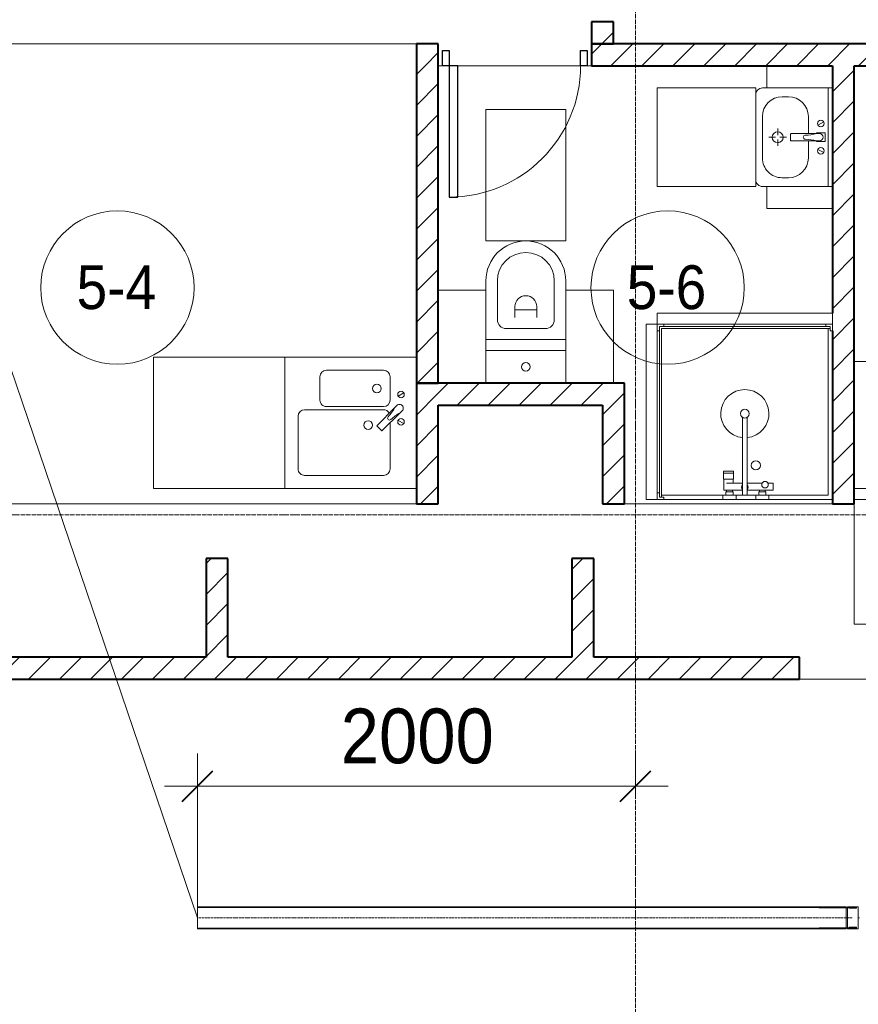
# Model space of a CAD drawing. Header units: millimetres. Extents: x 5617 to 107604, y 7718 to 206326.
# Tile 20 of 65: x 32580 to 36409, y 24065 to 28560. Entities that reach past the tile are written whole.
import ezdxf

# ---------------------------------------------------------------- set-up
doc = ezdxf.new("R2010")
doc.units = ezdxf.units.MM
for name, pattern in [('ADSK_Линия сетки', [25, 20, -2.5, 0, -2.5]), ('Линия сетки', [25, 20, -2.5, 0, -2.5]), ('Осевая', [14, 10, -2, 0, -2])]:
    doc.linetypes.add(name, pattern=pattern)
for name, color, linetype, lineweight in [('Двери', 7, 'Continuous', 18), ('Кабельные лотки', 7, 'Continuous', 18), ('Марки кабельных лотков', 7, 'Continuous', 20), ('Марки помещений', 7, 'Continuous', 20), ('Мебель', 7, 'Continuous', 18), ('Опуск', 7, 'Continuous', 18), ('Осевая линия', 7, 'Осевая', 18), ('Оси', 7, 'Continuous', 9), ('Перекрытия', 7, 'Continuous', 18), ('Размеры', 7, 'Continuous', 9), ('Размеры-100', 7, 'Continuous', 9), ('Сантехнические приборы', 7, 'Continuous', 18), ('Соединительные детали кабельных лотков', 7, 'Continuous', 18), ('Стены', 7, 'Continuous', 18), ('Стены разрез', 7, 'Continuous', 40), ('Электрооборудование', 7, 'Continuous', 18)]:
    doc.layers.add(name, color=color, linetype=linetype, lineweight=lineweight)
doc.styles.add('Arial', font='arial.ttf', dxfattribs={"width": 0.9, "height": 250})
doc.styles.add('Arial_3', font='arial.ttf', dxfattribs={"width": 0.9, "height": 200})
doc.dimstyles.new('Основной_2_5_мм', dxfattribs={"dimscale": 304.8, "dimtxt": 255.06485, "dimasz": 0.463911, "dimexe": 0.492126, "dimexo": 0.492126, "dimgap": 0.098425, "dimtad": 1, "dimdec": 0, "dimdsep": 46, "dimtxsty": 'Arial', "dimblk1": 'OBLIQUE', "dimblk2": 'OBLIQUE', "dimsah": 1, "dimcen": 0.09, "dimdle": 0.492126, "dimazin": 2, "dimtfac": 1, "dimtdec": 4, "dimtix": 1, "dimtmove": 0, "dimatfit": 3, "dimfxl": 1, "dimtvp": 1, "dimtolj": 1, "dimtzin": 0, "dimlwd": 20, "dimlwe": 20, "dimarcsym": 2})
pattern_1 = [(45, (0, 0), (-70.71068, 70.71068), [])]

# ---------------------------------------------------------------- blocks, each defined once
blk = doc.blocks.new('MR_Мойка - Кухонная мойка-2515860-МКСС_К4_L17_58_200_')
at = {"layer": 'Сантехнические приборы', "color": 253, "true_color": 0xaaaaaa}
for p, q in [((-300, 50), (-300, -550)), ((-300, 50), (-300, -550)), ((300, -550), (300, 50)), ((-136.7, -6.7), (-122.6, -33.3)), ((-79, -39), (-69.8, -48.2)), ((-45.7, -24.2), (-55, -14.9)), ((35.5, -105.4), (-45.7, -24.2)), ((2.7, -6.7), (-11.4, -33.3)), ((-104, -70), (-210, -70)), ((-69.8, -48.2), (11.4, -129.4)), ((210, -70), (0.1, -70)), ((-240, -100), (-240, -360)), ((-74, -360), (-74, -100)), ((-60, -100), (-60, -460)), ((15.7, -129.4), (35.5, -109.6)), ((240, -460), (240, -100)), ((-210, -390), (-104, -390)), ((-30, -490), (210, -490)), ((-300, -550), (300, -550))]:
    blk.add_line(p, q, dxfattribs=at)
for centre, radius, start, end in [((-129.7, -20), 15, 360, 180), ((-129.7, -20), 15, 180, 360), ((-67, -26.9), 17, 45, 225), ((136.3, 77.5), 208.5, 209.1823, 223.4054), ((-4.3, -20), 15, 360, 180), ((-4.3, -20), 15, 180, 360), ((-210, -100), 30, 90, 180), ((-104, -100), 30, 360, 90), ((-171.5, -230.2), 208.5, 46.5946, 60.8177), ((-30, -100), 30, 118.5511, 180), ((-21.7, -72.3), 9.19, 225, 45), ((210, -100), 30, 360, 90), ((-157, -130), 20, 360, 180), ((-157, -130), 20, 180, 360), ((13.5, -127.3), 3, 225, 315), ((13.5, -127.3), 3, 225, 315), ((33.3, -107.5), 3, 315, 45), ((33.3, -107.5), 3, 315, 45), ((10, -170), 20, 360, 180), ((10, -170), 20, 180, 360), ((-210, -360), 30, 180, 270), ((-104, -360), 30, 270, 360), ((-30, -460), 30, 180, 270), ((210, -460), 30, 270, 360)]:
    blk.add_arc(centre, radius, start, end, dxfattribs=at)
blk = doc.blocks.new('MR_Зона обслуживания - MR_Зона обслуживания-2638748-МКСС_К4_L17_58_200_')
at = {"layer": 'Мебель', "lineweight": 9}
for p, q in [((300, 0), (-300, 0)), ((-300, 0), (-300, -600)), ((300, -600), (300, 0)), ((-300, -600), (300, -600))]:
    blk.add_line(p, q, dxfattribs=at)
blk = doc.blocks.new('MR_Стиральная машина - Стиральная машина_600-2515858-МКСС_К4_L17_58_200_')
at = {"layer": 'Электрооборудование', "color": 253, "true_color": 0xaaaaaa}
for p, q in [((300, 0), (-300, 0)), ((-300, 0), (-300, -570)), ((300, -550), (300, 0)), ((0, -170), (-52, -200)), ((0, -230), (0, -170)), ((-52, -200), (0, -230)), ((0, -370), (0, -430)), ((52, -400), (0, -370)), ((0, -430), (52, -400)), ((-300, -570), (300, -570)), ((-200, -570), (-200, -600)), ((200, -600), (200, -570)), ((-200, -600), (200, -600))]:
    blk.add_line(p, q, dxfattribs=at)
for radius, start, end in [(170, 360, 180), (100, 315, 90), (100, 135, 270), (170, 180, 360)]:
    blk.add_arc((0, -300), radius, start, end, dxfattribs=at)
blk = doc.blocks.new('MR_Зона обслуживания - MR_Зона обслуживания-2638756-МКСС_К4_L17_58_200_')
at = {"layer": 'Мебель', "lineweight": 9}
for p, q in [((300, 0), (-300, 0)), ((-300, 0), (-300, -580)), ((-300, -580), (300, -580))]:
    blk.add_line(p, q, dxfattribs=at)
blk = doc.blocks.new('MR_Унитаз напольный - Санузел с ванной-V17-МКСС_К4_L17_58_200_')
at = {"layer": 'Сантехнические приборы', "color": 253, "true_color": 0xaaaaaa}
for p, q in [((-182.5, 200), (-182.5, 50)), ((182.5, 50), (182.5, 200)), ((-182.5, 50), (182.5, 50)), ((182.5, 50), (-182.5, 50)), ((-182.5, 50), (-182.5, 0)), ((182.5, 0), (182.5, 50)), ((-182.5, 0), (182.5, 0)), ((182.5, 0), (-182.5, 0)), ((-182.5, 0), (-182.5, -267.5)), ((182.5, -267.5), (182.5, 0)), ((-90, -50), (90, -50)), ((-130, -267.5), (-130, -90)), ((-50, -150), (-50, -100)), ((50, -100), (50, -150)), ((130, -90), (130, -267.5)), ((-50, -135), (50, -135))]:
    blk.add_line(p, q, dxfattribs=at)
for centre, radius, start, end in [((0, 125), 20, 0, 180), ((0, 125), 20, 180, 0), ((-90, -90), 40, 90, 180), ((90, -90), 40, 360, 90), ((0, -150), 50, 180, 0), ((0, -267.5), 182.5, 180, 360), ((0, -267.5), 130, 180, 0)]:
    blk.add_arc(centre, radius, start, end, dxfattribs=at)
blk = doc.blocks.new('MR_Зона обслуживания - MR_Зона обслуживания-2638726-МКСС_К4_L17_58_200_')
at = {"layer": 'Мебель', "lineweight": 9}
for p, q in [((182.5, 0), (-182.5, 0)), ((-182.5, 0), (-182.5, -600)), ((182.5, -600), (182.5, 0)), ((-182.5, -600), (182.5, -600))]:
    blk.add_line(p, q, dxfattribs=at)
blk = doc.blocks.new('MR_Зона обслуживания - MR_Зона обслуживания-V20-МКСС_К4_L17_58_200_')
at = {"layer": 'Мебель', "lineweight": 9}
blk.add_line((-108.75, -425), (108.75, -425), dxfattribs=at)
blk = doc.blocks.new('MR_Зона обслуживания - MR_Зона обслуживания-V19-МКСС_К4_L17_58_200_')
at = {"layer": 'Мебель', "lineweight": 9}
for p, q in [((-108.75, 0), (-108.75, -425)), ((-108.75, -425), (108.75, -425))]:
    blk.add_line(p, q, dxfattribs=at)
blk = doc.blocks.new('A_DOR_Door - Вн_3_Одинарная_700x2100-3043920-МКСС_К4_L17_58_200_')
at = {"layer": 'Двери', "color": 253, "lineweight": 30, "true_color": 0xaaaaaa}
for p, q in [((-330, 20), (-300, 20)), ((-330, -50), (-330, 20)), ((-300, 20), (-300, -50)), ((300, -50), (300, 20)), ((300, 20), (330, 20)), ((330, 20), (330, -50)), ((-300, -50), (-330, -50)), ((-300, -50), (-300, -650)), ((-260, -50), (-300, -50)), ((-300, -50), (-300, -650)), ((-260, -650), (-260, -50)), ((330, -50), (300, -50)), ((-300, -650), (-260, -650))]:
    blk.add_line(p, q, dxfattribs=at)
at = {"layer": 'Двери', "color": 254, "lineweight": 9, "true_color": 0xd4d4d4}
blk.add_arc((-300, -50), 600, 270, 0, dxfattribs=at)
blk = doc.blocks.new('MR_Душевой поддон - Санузел с душем_800х800-2638775-МКСС_К4_L17_58_200_')
at = {"layer": 'Сантехнические приборы', "color": 253, "true_color": 0xaaaaaa}
for p, q in [((0, 770), (10, 770)), ((10, 770), (10, 790)), ((10, 790), (30, 790)), ((790, 790), (10, 790)), ((10, 790), (10, 10)), ((20, 10), (20, 780)), ((20, 780), (790, 780)), ((30, 790), (30, 800)), ((770, 800), (770, 790)), ((770, 790), (790, 790)), ((780, 780), (780, 20)), ((790, 790), (790, 770)), ((790, 780), (790, 790)), ((790, 770), (800, 770)), ((800, 770), (800, 800)), ((388.7, 20), (388.7, 375.1)), ((411.3, 375.1), (411.3, 20)), ((301.9, 129.1), (348.9, 129.1)), ((301.9, 120), (301.9, 129.1)), ((301.9, 120), (348.9, 120)), ((301.9, 92.5), (301.9, 120)), ((348.9, 120), (301.9, 120)), ((348.9, 92.5), (301.9, 92.5)), ((303.8, 92.5), (346.6, 92.5)), ((303.8, 42), (303.8, 92.5)), ((346.6, 92.5), (346.6, 73.7)), ((348.9, 129.1), (348.9, 120)), ((348.9, 120), (348.9, 92.5)), ((316.7, 73.7), (388.7, 73.7)), ((411.3, 73.7), (478.7, 73.7)), ((505.7, 73.7), (529.1, 73.7)), ((529.1, 73.7), (529.1, 42)), ((10, 30), (0, 30)), ((0, 0), (30, 0)), ((10, 10), (10, 30)), ((30, 10), (10, 10)), ((10, 10), (20, 10)), ((300.2, 20), (20, 20)), ((30, 0), (30, 10)), ((300.2, 0), (30, 0)), ((300.2, 20), (360, 20)), ((300.2, 0), (300.2, 20)), ((316.7, 42), (303.8, 42)), ((314, 34), (346, 34)), ((314, 20), (314, 34)), ((346, 20), (314, 20)), ((388.7, 42), (316.7, 42)), ((316.7, 42), (343.6, 42)), ((316.7, 34), (316.7, 42)), ((343.6, 34), (316.7, 34)), ((343.6, 42), (343.6, 34)), ((346, 34), (346, 20)), ((388.7, 20), (360, 20)), ((360, 20), (360, 0)), ((450, 0), (360, 0)), ((411.3, 20), (388.7, 20)), ((529.1, 42), (411.3, 42)), ((450, 20), (411.3, 20)), ((450, 0), (450, 20)), ((450, 20), (509.8, 20)), ((464, 20), (464, 34)), ((464, 34), (496, 34)), ((496, 20), (464, 20)), ((466.4, 34), (466.4, 42)), ((466.4, 42), (493.3, 42)), ((493.3, 34), (466.4, 34)), ((493.3, 42), (493.3, 34)), ((496, 34), (496, 20)), ((780, 20), (509.8, 20)), ((509.8, 20), (509.8, 0)), ((800, 0), (509.8, 0)), ((360, 0), (300.2, 0)), ((509.8, 0), (450, 0))]:
    blk.add_line(p, q, dxfattribs=at)
for centre, radius, start, end in [((400, 391.5), 110, 275.916, 264.084), ((400, 391.5), 20, 0, 180), ((400, 391.5), 20, 180, 0), ((400, 391.5), 20, 235.4667, 304.5333), ((450, 155.2), 20.9, 0, 180), ((450, 155.2), 20.9, 180, 360), ((400, 56.1), 15.5, 137.0093, 222.9907), ((400, 56.1), 15.5, 317.0093, 42.9907), ((492.2, 67.2), 15, 0, 180), ((492.2, 67.2), 15, 154.0483, 25.9517), ((492.2, 67.2), 15, 180, 0)]:
    blk.add_arc(centre, radius, start, end, dxfattribs=at)
blk = doc.blocks.new('MR_Зона обслуживания - MR_Зона обслуживания-2638776-МКСС_К4_L17_58_200_')
at = {"layer": 'Мебель', "lineweight": 9}
for p, q in [((400, 50), (-400, 50)), ((-400, 50), (-400, 0)), ((400, 0), (400, 50)), ((-400, 0), (400, 0))]:
    blk.add_line(p, q, dxfattribs=at)
blk = doc.blocks.new('MR_Тумба-Умывальник с зеркалом - Тумба-умывальник_450-2515871-МКСС_К4_L17_58_200_')
at = {"layer": 'Сантехнические приборы', "color": 253, "true_color": 0xaaaaaa}
for p, q in [((-225, -20), (225, -20)), ((-69.7, -39.8), (-55.6, -66.3)), ((20, -33.1), (-20, -33.1)), ((-20, -33.1), (-20, -73.1)), ((20, -73.1), (20, -33.1)), ((69.7, -39.8), (55.6, -66.3)), ((-20, -73.1), (-17, -73.1)), ((-17, -60), (-17, -73.1)), ((-17, -73.1), (-17, -187.9)), ((17, -73.1), (17, -60)), ((17, -187.9), (17, -73.1)), ((17, -73.1), (20, -73.1)), ((-17, -110), (-95, -110)), ((95, -110), (17, -110)), ((-185, -200), (-185, -230)), ((-14, -190.9), (14, -190.9)), ((0, -210), (0, -240)), ((185, -230), (185, -200)), ((-10, -250), (-40, -250)), ((0, -290), (0, -260)), ((40, -250), (10, -250)), ((-225, -300), (-225, -320)), ((225, -320), (225, -300)), ((-95, -320), (95, -320))]:
    blk.add_line(p, q, dxfattribs=at)
for centre, radius, start, end in [((-62.7, -53.1), 15, 360, 180), ((0, -60), 17, 360, 180), ((62.7, -53.1), 15, 360, 180), ((-62.7, -53.1), 15, 180, 360), ((-217.6, -129.9), 208.5, 1.5946, 15.8177), ((217.6, -129.9), 208.5, 164.1823, 178.4054), ((62.7, -53.1), 15, 180, 360), ((-95, -200), 90, 90, 180), ((0, -124.1), 9.19, 180, 360), ((95, -200), 90, 360, 90), ((-14, -187.9), 3, 180, 270), ((-14, -187.9), 3, 195, 260.6741), ((14, -187.9), 3, 270, 0), ((14, -187.9), 3, 285, 345), ((-95, -230), 90, 180, 270), ((0, -250), 25, 0, 180), ((0, -250), 25, 180, 0), ((95, -230), 90, 270, 360), ((-195, -320), 30, 180, 270), ((195, -320), 30, 270, 360)]:
    blk.add_arc(centre, radius, start, end, dxfattribs=at)
blk = doc.blocks.new('MR_Зона обслуживания - MR_Зона обслуживания-2638759-МКСС_К4_L17_58_200_')
at = {"layer": 'Мебель', "lineweight": 9}
for p, q in [((225, 0), (-225, 0)), ((-225, 0), (-225, -450)), ((225, -450), (225, 0)), ((-225, -450), (225, -450))]:
    blk.add_line(p, q, dxfattribs=at)
blk = doc.blocks.new('MR_Зона обслуживания - MR_Зона обслуживания-2638760-МКСС_К4_L17_58_200_')
at = {"layer": 'Мебель', "lineweight": 9}
for p, q in [((-50, 0), (-50, -300)), ((50, -300), (50, 0)), ((-50, -300), (50, -300))]:
    blk.add_line(p, q, dxfattribs=at)
blk = doc.blocks.new('135_SLK_K4_AR_rvt-1-МКСС_К4_L17_58_200_')
at = {"layer": 'Стены разрез', "lineweight": 9, "true_color": 0xaaaaaa}
h = blk.add_hatch(dxfattribs=at)
h.set_pattern_fill('FP_3', color=253, style=0, pattern_type=2)
h.set_pattern_definition(pattern_1)
h.paths.add_polyline_path([(107850, 28450), (107850, 28550), (107750, 28550), (107750, 28450)])
h.paths.add_polyline_path([(107750, 29450), (107850, 29450), (107850, 32500), (107750, 32500), (107750, 29550)])
h = blk.add_hatch(dxfattribs=at)
h.set_pattern_fill('FP_3', color=253, style=0, pattern_type=2)
h.set_pattern_definition(pattern_1)
h.paths.add_polyline_path([(110750, 28350), (110750, 28450), (109850, 28450), (109850, 28350), (110444.4, 28350)])
h.paths.add_polyline_path([(108850, 28350), (109050, 28350), (109050, 28450), (107750, 28450), (107750, 28350), (108116.9, 28350)])
h.paths.add_polyline_path([(107050, 28350), (107050, 28450), (106950, 28450), (106950, 28350), (106953.2, 28350)])
h = blk.add_hatch(dxfattribs=at)
h.set_pattern_fill('FP_3', color=253, style=0, pattern_type=2)
h.set_pattern_definition(pattern_1)
h.paths.add_polyline_path([(107050, 26900), (107050, 28350), (106950, 28350), (106950, 26900), (106953.2, 26900)])
h = blk.add_hatch(dxfattribs=at)
h.set_pattern_fill('FP_3', color=253, style=0, pattern_type=2)
h.set_pattern_definition(pattern_1)
h.paths.add_polyline_path([(108850, 26350), (108950, 26350), (108950, 28350), (108850, 28350), (108850, 26543.1)])
h = blk.add_hatch(dxfattribs=at)
h.set_pattern_fill('FP_3', color=253, style=0, pattern_type=2)
h.set_pattern_definition(pattern_1)
h.paths.add_polyline_path([(106950, 26350), (107050, 26350), (107050, 26900), (106950, 26900), (106950, 26543.1)])
h = blk.add_hatch(dxfattribs=at)
h.set_pattern_fill('FP_3', color=253, style=0, pattern_type=2)
h.set_pattern_definition(pattern_1)
h.paths.add_polyline_path([(107800, 26800), (107800, 26900), (107050, 26900), (107050, 26800), (107535.1, 26800)])
h = blk.add_hatch(dxfattribs=at)
h.set_pattern_fill('FP_3', color=253, style=0, pattern_type=2)
h.set_pattern_definition(pattern_1)
h.paths.add_polyline_path([(107800, 26350), (107900, 26350), (107900, 26900), (107800, 26900), (107800, 26543.1)])
h = blk.add_hatch(dxfattribs=at)
h.set_pattern_fill('FP_3', color=253, style=0, pattern_type=2)
h.set_pattern_definition(pattern_1)
h.paths.add_polyline_path([(106090, 25650), (106090, 26100), (105990, 26100), (105990, 25650)])
h = blk.add_hatch(dxfattribs=at)
h.set_pattern_fill('FP_3', color=253, style=0, pattern_type=2)
h.set_pattern_definition(pattern_1)
h.paths.add_polyline_path([(107760, 25650), (107760, 26100), (107660, 26100), (107660, 25650)])
h = blk.add_hatch(dxfattribs=at)
h.set_pattern_fill('FP_3', color=253, style=0, pattern_type=2)
h.set_pattern_definition(pattern_1)
h.paths.add_polyline_path([(108700, 25550), (108700, 25650), (104700, 25650), (104700, 25550), (108116.9, 25550)])
at = {"layer": 'Перекрытия', "color": 253, "true_color": 0xaaaaaa}
for p, q in [((106950, 28450.4), (107050, 28450.4)), ((107070, 28350), (107050, 28350)), ((107050, 28350), (107070, 28350)), ((107700, 28350), (107140, 28350)), ((107140, 28350), (107700, 28350)), ((107750, 28350), (107730, 28350)), ((107730, 28350), (107750, 28350)), ((104700, 26350), (106950, 26350)), ((107900, 26350), (108850, 26350)), ((111750, 25550), (108700, 25550))]:
    blk.add_line(p, q, dxfattribs=at)
at = {"layer": 'Стены', "color": 253, "true_color": 0xaaaaaa}
for p, q in [((104450.4, 28450.4), (106950, 28450.4)), ((106950, 28449.6), (104450.4, 28449.6))]:
    blk.add_line(p, q, dxfattribs=at)
at = {"layer": 'Стены разрез', "color": 253, "true_color": 0xaaaaaa}
for p, q in [((107850, 28550), (107750, 28550)), ((107750, 28550), (107750, 28450)), ((107850, 28450), (107850, 28550)), ((107050, 28450), (106950, 28450)), ((106950, 28450), (106950, 28350)), ((107050, 28350), (107050, 28450)), ((109050, 28450), (107750, 28450)), ((107750, 28450), (107750, 28350)), ((107750, 28450), (107850, 28450)), ((106950, 28350), (106950, 26900)), ((107050, 26900), (107050, 28350)), ((107750, 28350), (108850, 28350)), ((108850, 28350), (108850, 27220)), ((108950, 28350), (109050, 28350)), ((108950, 26350), (108950, 28350)), ((108850, 27140), (108850, 26350)), ((106950, 26900), (107050, 26900)), ((106950, 26900), (106950, 26350)), ((107050, 26900), (106950, 26900)), ((107800, 26900), (107050, 26900)), ((107900, 26900), (107800, 26900)), ((107900, 26350), (107900, 26900)), ((107050, 26800), (107800, 26800)), ((107050, 26350), (107050, 26800)), ((107800, 26800), (107800, 26350)), ((106950, 26350), (107050, 26350)), ((107800, 26350), (107900, 26350)), ((108850, 26350), (108950, 26350)), ((106090, 26100), (105990, 26100)), ((105990, 26100), (105990, 25650)), ((106090, 25650), (106090, 26100)), ((107760, 26100), (107660, 26100)), ((107660, 26100), (107660, 25650)), ((107760, 25650), (107760, 26100)), ((105990, 25650), (104700, 25650)), ((107660, 25650), (106090, 25650)), ((108700, 25650), (107760, 25650)), ((108700, 25550), (108700, 25650)), ((104700, 25550), (108700, 25550))]:
    blk.add_line(p, q, dxfattribs=at)
at = {"layer": 'Двери', "color": 253, "lineweight": 18, "true_color": 0xaaaaaa}
blk.add_blockref('A_DOR_Door - Вн_3_Одинарная_700x2100-3043920-МКСС_К4_L17_58_200_', (107400, 28400), dxfattribs=at)
at = {"layer": 'Мебель', "color": 253, "lineweight": 18, "true_color": 0xaaaaaa}
for name, p, rotation in [('MR_Зона обслуживания - MR_Зона обслуживания-2638760-МКСС_К4_L17_58_200_', (108850, 28298.5), 269.9999999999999), ('MR_Зона обслуживания - MR_Зона обслуживания-2638759-МКСС_К4_L17_58_200_', (108500, 28023.5), 269.9999999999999), ('MR_Зона обслуживания - MR_Зона обслуживания-2638726-МКСС_К4_L17_58_200_', (107450, 27550), 180), ('MR_Зона обслуживания - MR_Зона обслуживания-2638760-МКСС_К4_L17_58_200_', (108850, 27748.5), 269.9999999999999), ('MR_Зона обслуживания - MR_Зона обслуживания-V20-МКСС_К4_L17_58_200_', (107158.8, 26900), 180), ('MR_Зона обслуживания - MR_Зона обслуживания-V19-МКСС_К4_L17_58_200_', (107741.3, 26900), 180), ('MR_Зона обслуживания - MR_Зона обслуживания-2638776-МКСС_К4_L17_58_200_', (108050, 26770), 90.00000000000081), ('MR_Зона обслуживания - MR_Зона обслуживания-2638748-МКСС_К4_L17_58_200_', (106350, 26719.4), 270.0000000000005), ('MR_Зона обслуживания - MR_Зона обслуживания-2638756-МКСС_К4_L17_58_200_', (109250, 26420), 180)]:
    blk.add_blockref(name, p, dxfattribs=dict(at, rotation=rotation))
blk.add_blockref('MR_Зона обслуживания - MR_Зона обслуживания-2638776-МКСС_К4_L17_58_200_', (108450, 27170), dxfattribs=at)
at = {"layer": 'Сантехнические приборы', "color": 253, "lineweight": 18, "true_color": 0xaaaaaa}
for name, p, rotation in [('MR_Тумба-Умывальник с зеркалом - Тумба-умывальник_450-2515871-МКСС_К4_L17_58_200_', (108850, 28023.5), 269.9999999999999), ('MR_Унитаз напольный - Санузел с ванной-V17-МКСС_К4_L17_58_200_', (107450, 27100), 180), ('MR_Мойка - Кухонная мойка-2515860-МКСС_К4_L17_58_200_', (106900, 26719.4), 270.0000000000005)]:
    blk.add_blockref(name, p, dxfattribs=dict(at, rotation=rotation))
blk.add_blockref('MR_Душевой поддон - Санузел с душем_800х800-2638775-МКСС_К4_L17_58_200_', (108050, 26370), dxfattribs=at)
at = {"layer": 'Электрооборудование', "color": 253, "lineweight": 18, "true_color": 0xaaaaaa, "rotation": 180}
blk.add_blockref('MR_Стиральная машина - Стиральная машина_600-2515858-МКСС_К4_L17_58_200_', (109250, 25800), dxfattribs=at)
blk = doc.blocks.new('OSTEC_CLV - ЛН_ ЛП - ПШСМ - Угол вертикальный - ZS - Цинкование по методу Сендзимира-V85-МКСС_К4_L17_58_200_')
at = {"layer": 'Осевая линия'}
for q in [(115327.8, 24460), (115333.2, 24460)]:
    blk.add_line((115332.2, 24460), q, dxfattribs=at)
blk = doc.blocks.new('OSTEC_U - ЛН_ ЛП - ПШСМ - OSTEC_U - ЛН_ ЛП - ПШСМ-V86-МКСС_К4_L17_58_200_')
at = {"layer": 'Соединительные детали кабельных лотков', "color": 96, "true_color": 0x008000}
for p, q in [((115286.7, 24507.5), (115319.7, 24507.5)), ((115286.7, 24505.5), (115286.7, 24507.5)), ((115296.9, 24505.5), (115286.7, 24505.5)), ((115319.7, 24505.5), (115309.4, 24505.5)), ((115319.7, 24505.5), (115319.7, 24507.5))]:
    blk.add_line(p, q, dxfattribs=at)
blk = doc.blocks.new('OSTEC_U - ЛН_ ЛП - ПШСМ - OSTEC_U - ЛН_ ЛП - ПШСМ-V87-МКСС_К4_L17_58_200_')
at = {"layer": 'Соединительные детали кабельных лотков', "color": 96, "true_color": 0x008000}
for p, q in [((115286.7, 24414.5), (115296.9, 24414.5)), ((115286.7, 24412.5), (115286.7, 24414.5)), ((115319.7, 24412.5), (115286.7, 24412.5)), ((115309.4, 24414.5), (115319.7, 24414.5)), ((115319.7, 24412.5), (115319.7, 24414.5))]:
    blk.add_line(p, q, dxfattribs=at)
blk = doc.blocks.new('OSTEC_CLV - ЛН_ ЛП - ПШСМ - Угол вертикальный - ZS - Цинкование по методу Сендзимира-V90-МКСС_К4_L17_58_200_')
at = {"layer": 'Осевая линия'}
for q in [(115273.8, 24460), (115303.2, 24460)]:
    blk.add_line((115274.2, 24460), q, dxfattribs=at)
blk = doc.blocks.new('OSTEC_U - ЛН_ ЛП - ПШСМ - OSTEC_U - ЛН_ ЛП - ПШСМ-V91-МКСС_К4_L17_58_200_')
at = {"layer": 'Соединительные детали кабельных лотков', "color": 96, "true_color": 0x008000}
for p, q in [((115286.7, 24414.5), (115149.7, 24414.5)), ((115149.7, 24414.5), (115289.8, 24414.5)), ((115149.7, 24414.5), (115149.7, 24412.5)), ((115149.7, 24414.5), (115149.7, 24412.5)), ((115289.8, 24412.5), (115273.2, 24412.5)), ((115273.2, 24412.5), (115289.8, 24412.5)), ((115289.8, 24414.5), (115291.7, 24414.5)), ((115289.8, 24414.5), (115289.8, 24412.5)), ((115289.8, 24414.5), (115289.8, 24412.5)), ((115291.7, 24412.5), (115289.8, 24412.5)), ((115289.8, 24412.5), (115291.7, 24412.5)), ((115296.9, 24414.5), (115291.7, 24414.5)), ((115291.7, 24414.5), (115303.2, 24414.5)), ((115291.7, 24414.5), (115291.7, 24412.5)), ((115291.7, 24414.5), (115291.7, 24412.5)), ((115303.2, 24412.5), (115291.7, 24412.5)), ((115291.7, 24412.5), (115303.2, 24412.5)), ((115315.7, 24414.5), (115303.2, 24414.5)), ((115303.2, 24412.5), (115315.7, 24412.5)), ((115315.7, 24412.5), (115315.7, 24414.5))]:
    blk.add_line(p, q, dxfattribs=at)
blk = doc.blocks.new('OSTEC_U - ЛН_ ЛП - ПШСМ - OSTEC_U - ЛН_ ЛП - ПШСМ-V92-МКСС_К4_L17_58_200_')
at = {"layer": 'Соединительные детали кабельных лотков', "color": 96, "true_color": 0x008000}
for p, q in [((115149.7, 24507.5), (115149.7, 24505.5)), ((115149.7, 24507.5), (115149.7, 24505.5)), ((115289.8, 24505.5), (115149.7, 24505.5)), ((115149.7, 24505.5), (115286.7, 24505.5)), ((115289.8, 24507.5), (115273.2, 24507.5)), ((115273.2, 24507.5), (115289.8, 24507.5)), ((115291.7, 24507.5), (115289.8, 24507.5)), ((115289.8, 24507.5), (115291.7, 24507.5)), ((115289.8, 24507.5), (115289.8, 24505.5)), ((115289.8, 24507.5), (115289.8, 24505.5)), ((115291.7, 24505.5), (115289.8, 24505.5)), ((115303.2, 24507.5), (115291.7, 24507.5)), ((115291.7, 24507.5), (115303.2, 24507.5)), ((115291.7, 24507.5), (115291.7, 24505.5)), ((115291.7, 24507.5), (115291.7, 24505.5)), ((115303.2, 24505.5), (115291.7, 24505.5)), ((115291.7, 24505.5), (115296.9, 24505.5)), ((115315.7, 24507.5), (115303.2, 24507.5)), ((115303.2, 24505.5), (115315.7, 24505.5)), ((115315.7, 24505.5), (115315.7, 24507.5))]:
    blk.add_line(p, q, dxfattribs=at)
blk = doc.blocks.new('OSTEC_U - ЛН_ ЛП - ПШСМ - OSTEC_U - ЛН_ ЛП - ПШСМ-V93-МКСС_К4_L17_58_200_')
at = {"layer": 'Соединительные детали кабельных лотков', "color": 96, "true_color": 0x008000}
for p, q in [((115286.7, 24505.5), (115290.7, 24505.5)), ((115286.7, 24503.5), (115286.7, 24505.5)), ((115290.7, 24503.5), (115286.7, 24503.5)), ((115290.7, 24505.5), (115290.7, 24503.5)), ((115315.7, 24505.5), (115290.7, 24505.5)), ((115290.7, 24503.5), (115290.7, 24505.5)), ((115290.7, 24503.5), (115315.7, 24503.5)), ((115315.7, 24503.5), (115315.7, 24505.5)), ((115315.7, 24505.5), (115319.7, 24505.5)), ((115315.7, 24503.5), (115315.7, 24505.5)), ((115319.7, 24503.5), (115315.7, 24503.5)), ((115319.7, 24503.5), (115319.7, 24505.5))]:
    blk.add_line(p, q, dxfattribs=at)
blk = doc.blocks.new('OSTEC_U - ЛН_ ЛП - ПШСМ - OSTEC_U - ЛН_ ЛП - ПШСМ-V94-МКСС_К4_L17_58_200_')
at = {"layer": 'Соединительные детали кабельных лотков', "color": 96, "true_color": 0x008000}
for p, q in [((115286.7, 24416.5), (115290.7, 24416.5)), ((115286.7, 24414.5), (115286.7, 24416.5)), ((115290.7, 24414.5), (115286.7, 24414.5)), ((115290.7, 24416.5), (115290.7, 24414.5)), ((115315.7, 24416.5), (115290.7, 24416.5)), ((115290.7, 24414.5), (115290.7, 24416.5)), ((115290.7, 24414.5), (115315.7, 24414.5)), ((115315.7, 24414.5), (115315.7, 24416.5)), ((115315.7, 24416.5), (115319.7, 24416.5)), ((115315.7, 24414.5), (115315.7, 24416.5)), ((115319.7, 24414.5), (115315.7, 24414.5)), ((115319.7, 24414.5), (115319.7, 24416.5))]:
    blk.add_line(p, q, dxfattribs=at)
blk = doc.blocks.new('050_Марка_Помещение - Номер-620969-МКСС_К4_L17_58_200_')
at = {"layer": 'Марки помещений'}
blk.add_circle((0, 0), 3.5, dxfattribs=at)
blk = doc.blocks.new('DIMBLOCK27-МКСС_К4_L17_58_200_')
at = {"layer": 'Размеры-100', "lineweight": 20, "transparency": 16777216}
for p, q in [((33391.3, 25060.6), (33391.3, 25210.6)), ((35391.3, 25060.6), (35391.3, 25210.6)), ((33241.3, 25060.6), (35541.3, 25060.6)), ((33391.3, 25060.6), (33391.3, 24410.3)), ((35391.3, 25060.6), (35391.3, 25010.6))]:
    blk.add_line(p, q, dxfattribs=at)
at = {"layer": 'Размеры-100', "lineweight": 40, "transparency": 16777216}
for p, q in [((33391.3, 25060.6), (33462, 25131.3)), ((35391.3, 25060.6), (35462, 25131.3)), ((33391.3, 25060.6), (33320.6, 24989.9)), ((35391.3, 25060.6), (35320.6, 24989.9))]:
    blk.add_line(p, q, dxfattribs=at)
at = {"layer": 'Размеры-100', "color": 0, "lineweight": 20, "transparency": 16777216, "insert": (34046, 25415.2), "char_height": 250, "width": 828.765, "attachment_point": 1, "line_spacing_factor": 0.941778, "style": 'Arial'}
blk.add_mtext('2000', dxfattribs=at)
blk = doc.blocks.new('_Oblique')
at = {"color": 0, "linetype": 'ByBlock', "lineweight": -2}
blk.add_line((-0.5, -0.5), (0.5, 0.5), dxfattribs=at)

msp = doc.modelspace()

# ---------------------------------------------------------------- linework, layer by layer
at = {"layer": 'Кабельные лотки', "color": 96, "true_color": 0x008000}
for p, q in [((33391.3, 24410), (33391.3, 24510)), ((36354.5, 24510), (33391.3, 24510)), ((36354.5, 24507.5), (33391.3, 24507.5)), ((36354.5, 24510), (36354.5, 24410)), ((36354.5, 24412.5), (33391.3, 24412.5)), ((36354.5, 24410), (33391.3, 24410))]:
    msp.add_line(p, q, dxfattribs=at)
at = {"layer": 'Марки кабельных лотков'}
msp.add_line((33391.3, 24460), (32483.8, 27128.3), dxfattribs=at)
at = {"layer": 'Опуск'}
for p, q in [((36359.5, 24510), (36409.5, 24510)), ((36359.5, 24410), (36359.5, 24510)), ((36409.5, 24510), (36409.5, 24410)), ((36409.5, 24410), (36359.5, 24410))]:
    msp.add_line(p, q, dxfattribs=at)
at = {"layer": 'Осевая линия'}
msp.add_line((36354.5, 24460), (33391.3, 24460), dxfattribs=at)
at = {"layer": 'Оси', "linetype": 'Линия сетки'}
msp.add_line((35391.3, 12025.7), (35391.3, 33150), dxfattribs=at)
at = {"layer": 'Оси', "linetype": 'ADSK_Линия сетки'}
msp.add_line((64356.3, 26300), (24852.5, 26300), dxfattribs=at)

# ---------------------------------------------------------------- block references
at = {"lineweight": 5}
msp.add_blockref('135_SLK_K4_AR_rvt-1-МКСС_К4_L17_58_200_', (-72558.7, 0), dxfattribs=at)
at = {"layer": 'Марки помещений', "xscale": 99.99999999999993, "yscale": 99.99999999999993, "zscale": 99.99999999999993}
for p in [(33026.4, 27337.1), (35538.6, 27337.1)]:
    msp.add_blockref('050_Марка_Помещение - Номер-620969-МКСС_К4_L17_58_200_', p, dxfattribs=at)
at = {"layer": 'Соединительные детали кабельных лотков', "color": 96, "true_color": 0x008000}
for name in ['OSTEC_U - ЛН_ ЛП - ПШСМ - OSTEC_U - ЛН_ ЛП - ПШСМ-V92-МКСС_К4_L17_58_200_', 'OSTEC_U - ЛН_ ЛП - ПШСМ - OSTEC_U - ЛН_ ЛП - ПШСМ-V86-МКСС_К4_L17_58_200_', 'OSTEC_U - ЛН_ ЛП - ПШСМ - OSTEC_U - ЛН_ ЛП - ПШСМ-V93-МКСС_К4_L17_58_200_', 'OSTEC_U - ЛН_ ЛП - ПШСМ - OSTEC_U - ЛН_ ЛП - ПШСМ-V91-МКСС_К4_L17_58_200_', 'OSTEC_U - ЛН_ ЛП - ПШСМ - OSTEC_U - ЛН_ ЛП - ПШСМ-V94-МКСС_К4_L17_58_200_', 'OSTEC_U - ЛН_ ЛП - ПШСМ - OSTEC_U - ЛН_ ЛП - ПШСМ-V87-МКСС_К4_L17_58_200_']:
    msp.add_blockref(name, (-78918.7, 0), dxfattribs=at)
at = {"layer": 'Соединительные детали кабельных лотков'}
for name in ['OSTEC_CLV - ЛН_ ЛП - ПШСМ - Угол вертикальный - ZS - Цинкование по методу Сендзимира-V90-МКСС_К4_L17_58_200_', 'OSTEC_CLV - ЛН_ ЛП - ПШСМ - Угол вертикальный - ZS - Цинкование по методу Сендзимира-V85-МКСС_К4_L17_58_200_']:
    msp.add_blockref(name, (-78918.7, 0), dxfattribs=at)

# ---------------------------------------------------------------- texts
at = {"layer": 'Марки помещений', "lineweight": 9, "char_height": 200, "width": 447.342, "attachment_point": 1, "style": 'Arial_3'}
for s, insert in [('5-4', (32839.9, 27438.8)), ('5-6', (35352, 27438.8))]:
    msp.add_mtext(s, dxfattribs=dict(at, insert=insert))

# ---------------------------------------------------------------- dimensions: what is measured, and where the dimension line sits
at = {"layer": 'Размеры', "lineweight": 20}
dim = msp.add_linear_dim(base=(35391.3, 25060.6), p1=(33391.3, 24260.3), p2=(35391.3, 25160.6), dimstyle='Основной_2_5_мм', override={"dimpost": '<>', "dimfxl": 2193.315651}, dxfattribs=at)
dim.commit()
dim.dimension.update_dxf_attribs({"geometry": 'DIMBLOCK27-МКСС_К4_L17_58_200_', "text_midpoint": (34391.3, 25218.3)})

doc.saveas('drawing.dxf')
